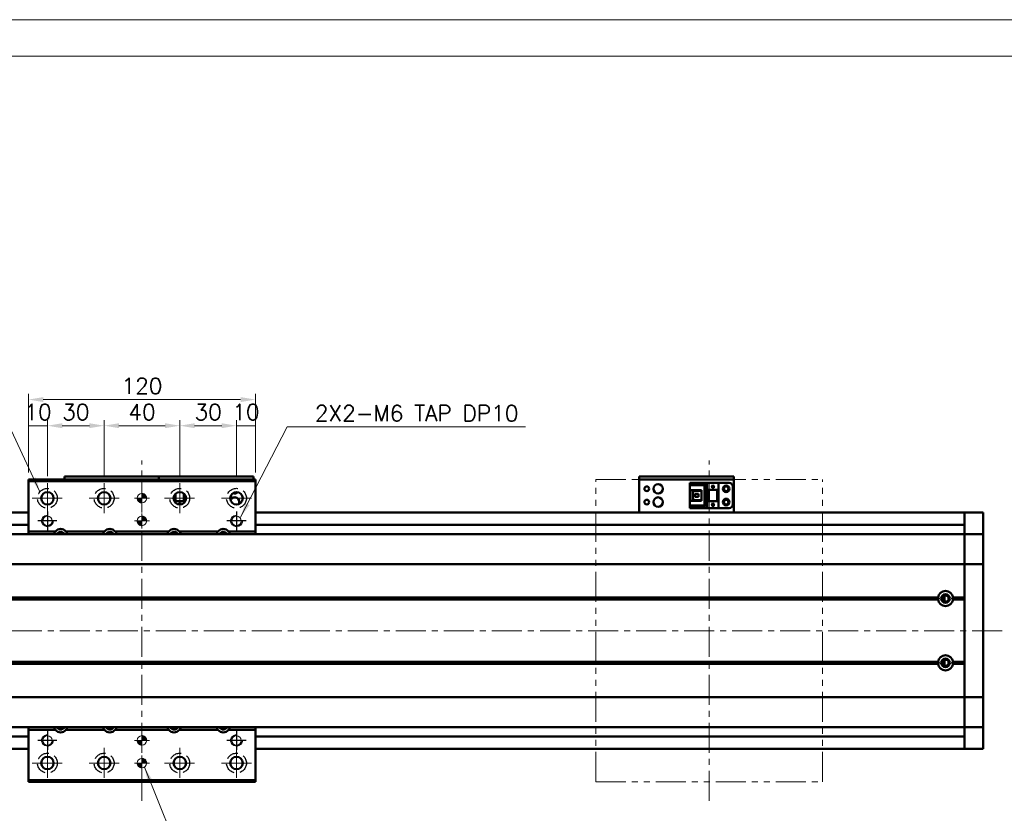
# Model space of a CAD drawing. Header units: millimetres. Extents: x 46891 to 50168, y 6223 to 9676.
# Tile 4 of 5: x 48836 to 49356, y 9256 to 9676. Entities that reach past the tile are written whole.
import ezdxf

# ---------------------------------------------------------------- set-up
doc = ezdxf.new("R2010")
doc.units = ezdxf.units.MM
doc.header["$LTSCALE"] = 0.5
for name, pattern in [('CENTER', [50.8, 31.75, -6.35, 6.35, -6.35]), ('HIDDENX2', [19.05, 12.7, -6.35]), ('PHANTOM', [63.5, 31.75, -6.35, 6.35, -6.35, 6.35, -6.35])]:
    doc.linetypes.add(name, pattern=pattern)
doc.layers.get('0').update_dxf_attribs({"lineweight": 20})
doc.layers.add('1', color=1, linetype='CENTER', lineweight=13)
doc.layers.add('외형선(ISO)', color=7, linetype='Continuous', lineweight=50)
doc.layers.add('2', color=2, linetype='HIDDENX2')
doc.layers.add('DIM', color=4, linetype='Continuous')
doc.styles.add('DSR TEXT', font='romans.shx', dxfattribs={"bigfont": 'whgtxt.shx'})
doc.styles.get("Standard").update_dxf_attribs({"font": 'romans.shx', "bigfont": 'whgtxt.shx'})
doc.dimstyles.new('DSR', dxfattribs={"dimscale": 2, "dimtxt": 3, "dimasz": 3, "dimexe": 0.5, "dimexo": 0.5, "dimgap": 0.5, "dimtad": 1, "dimdsep": 46, "dimtxsty": 'Standard', "dimcen": 2.5, "dimclrd": 4, "dimclre": 4, "dimclrt": 2, "dimadec": 0, "dimazin": 2, "dimtfac": 1, "dimtmove": 0, "dimatfit": 3, "dimfxl": 0, "dimlwd": -1, "dimlwe": -1, "dimarcsym": 0})

# ---------------------------------------------------------------- blocks, each defined once
blk = doc.blocks.new('A$C1C1952E1')
at = {"color": 1}
blk.add_lwpolyline([(0, 0), (420, 0), (420, 297), (0, 297)], close=True, dxfattribs=at)
at = {"color": 3}
blk.add_lwpolyline([(5, 5), (415, 5), (415, 292), (5, 292)], close=True, dxfattribs=at)
blk = doc.blocks.new('tap6')
blk.add_circle((0, 0), 2.5)
at = {"layer": 'DIM', "color": 1}
for p, q in [((-5.04, 0), (5.04, 0)), ((0, -5.04), (0, 5.04))]:
    blk.add_line(p, q, dxfattribs=at)
blk.add_arc((0, 0), 3, 263.303, 187.8802, dxfattribs=at)
blk = doc.blocks.new('A$C33E56CC6')
h = blk.add_hatch()
h.set_pattern_fill('ANSI31', color=256, style=0)
h.set_pattern_definition([(45, (-7065.45672, -6508.5399), (-0.0883883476, 0.0883883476), [])])
h.paths.add_polyline_path([(4, 6.5, 0.414214), (1.5, 4), (4, 4)])
h.paths.add_polyline_path([(6.5, 4), (4, 4), (4, 1.5, 0.414214)])
blk.add_circle((4, 4), 2.5)
at = {"layer": '1'}
for p, q in [((4, 0), (4, 8)), ((0, 4), (8, 4))]:
    blk.add_line(p, q, dxfattribs=at)
blk = doc.blocks.new('*D70')
at = {"color": 1, "linetype": 'ByBlock'}
for p, q in [((48840.29, 9436.32), (48840.29, 9464.07)), ((48850.29, 9434.32), (48850.29, 9464.07)), ((48850.29, 9461.07), (48840.29, 9461.07))]:
    blk.add_line(p, q, dxfattribs=at)
at = {"layer": 'Defpoints', "color": 0}
for p in [(48840.29, 9461.07), (48840.29, 9432.72), (48850.29, 9430.72)]:
    blk.add_point(p, dxfattribs=at)
at = {"color": 3, "insert": (48845.29, 9468.27), "char_height": 8.4, "attachment_point": 5, "style": 'DSR TEXT'}
blk.add_mtext('10', dxfattribs=at)
blk = doc.blocks.new('*D71')
at = {"color": 1, "linetype": 'ByBlock'}
for p, q in [((48850.29, 9434.32), (48850.29, 9464.07)), ((48880.29, 9434.32), (48880.29, 9464.07)), ((48872.49, 9461.07), (48858.09, 9461.07))]:
    blk.add_line(p, q, dxfattribs=at)
at = {"color": 1}
for points in [[(48858.09, 9462.37), (48858.09, 9459.77), (48850.29, 9461.07)], [(48872.49, 9462.37), (48872.49, 9459.77), (48880.29, 9461.07)]]:
    blk.add_solid(points, dxfattribs=at)
at = {"layer": 'Defpoints', "color": 0}
for p in [(48850.29, 9461.07), (48850.29, 9430.72), (48880.29, 9430.72)]:
    blk.add_point(p, dxfattribs=at)
at = {"color": 3, "insert": (48865.29, 9468.27), "char_height": 8.4, "attachment_point": 5, "style": 'DSR TEXT'}
blk.add_mtext('30', dxfattribs=at)
blk = doc.blocks.new('*D72')
at = {"color": 1, "linetype": 'ByBlock'}
for p, q in [((48880.29, 9434.32), (48880.29, 9464.07)), ((48920.29, 9434.32), (48920.29, 9464.07)), ((48888.09, 9461.07), (48912.49, 9461.07))]:
    blk.add_line(p, q, dxfattribs=at)
at = {"color": 1}
for points in [[(48888.09, 9462.37), (48888.09, 9459.77), (48880.29, 9461.07)], [(48912.49, 9462.37), (48912.49, 9459.77), (48920.29, 9461.07)]]:
    blk.add_solid(points, dxfattribs=at)
at = {"layer": 'Defpoints', "color": 0}
for p in [(48920.29, 9461.07), (48880.29, 9430.72), (48920.29, 9430.72)]:
    blk.add_point(p, dxfattribs=at)
at = {"color": 3, "insert": (48900.29, 9468.27), "char_height": 8.4, "attachment_point": 5, "style": 'DSR TEXT'}
blk.add_mtext('40', dxfattribs=at)
blk = doc.blocks.new('*D73')
at = {"color": 1, "linetype": 'ByBlock'}
for p, q in [((48920.29, 9434.32), (48920.29, 9464.07)), ((48950.29, 9434.32), (48950.29, 9464.07)), ((48928.09, 9461.07), (48942.49, 9461.07))]:
    blk.add_line(p, q, dxfattribs=at)
at = {"color": 1}
for points in [[(48928.09, 9462.37), (48928.09, 9459.77), (48920.29, 9461.07)], [(48942.49, 9462.37), (48942.49, 9459.77), (48950.29, 9461.07)]]:
    blk.add_solid(points, dxfattribs=at)
at = {"layer": 'Defpoints', "color": 0}
for p in [(48950.29, 9461.07), (48920.29, 9430.72), (48950.29, 9430.72)]:
    blk.add_point(p, dxfattribs=at)
at = {"color": 3, "insert": (48935.29, 9468.27), "char_height": 8.4, "attachment_point": 5, "style": 'DSR TEXT'}
blk.add_mtext('30', dxfattribs=at)
blk = doc.blocks.new('*D74')
at = {"color": 1, "linetype": 'ByBlock'}
for p, q in [((48950.29, 9434.32), (48950.29, 9464.07)), ((48960.29, 9436.32), (48960.29, 9464.07)), ((48950.29, 9461.07), (48960.29, 9461.07))]:
    blk.add_line(p, q, dxfattribs=at)
at = {"layer": 'Defpoints', "color": 0}
for p in [(48960.29, 9461.07), (48960.29, 9432.72), (48950.29, 9430.72)]:
    blk.add_point(p, dxfattribs=at)
at = {"color": 3, "insert": (48955.29, 9468.27), "char_height": 8.4, "attachment_point": 5, "style": 'DSR TEXT'}
blk.add_mtext('10', dxfattribs=at)
blk = doc.blocks.new('*D75')
at = {"color": 1, "linetype": 'ByBlock'}
for p, q in [((48840.29, 9436.32), (48840.29, 9477.88)), ((48960.29, 9436.32), (48960.29, 9477.88)), ((48952.49, 9474.88), (48848.09, 9474.88))]:
    blk.add_line(p, q, dxfattribs=at)
at = {"color": 1}
for points in [[(48848.09, 9476.18), (48848.09, 9473.58), (48840.29, 9474.88)], [(48952.49, 9476.18), (48952.49, 9473.58), (48960.29, 9474.88)]]:
    blk.add_solid(points, dxfattribs=at)
at = {"layer": 'Defpoints', "color": 0}
for p in [(48840.29, 9474.88), (48840.29, 9432.72), (48960.29, 9432.72)]:
    blk.add_point(p, dxfattribs=at)
at = {"color": 3, "insert": (48900.29, 9482.08), "char_height": 8.4, "attachment_point": 5, "style": 'DSR TEXT'}
blk.add_mtext('120', dxfattribs=at)

msp = doc.modelspace()

# ---------------------------------------------------------------- linework, layer by layer
at = {"color": 6, "linetype": 'PHANTOM'}
for p, q in [((49140.28843, 9432.7159), (49260.28843, 9432.7159)), ((49140.28843, 9272.7159), (49140.28843, 9432.7159)), ((49260.28843, 9272.7159), (49260.28843, 9432.7159)), ((49140.28843, 9272.7159), (49260.28843, 9272.7159))]:
    msp.add_line(p, q, dxfattribs=at)
at = {"layer": '1'}
for p, q in [((48900.28843, 9262.7159), (48900.28843, 9442.7159)), ((49200.28843, 9262.7159), (49200.28843, 9442.7159)), ((48850.28843, 9430.7159), (48850.28843, 9414.7159)), ((48880.28843, 9430.7159), (48880.28843, 9414.7159)), ((48920.28843, 9430.7159), (48920.28843, 9414.7159)), ((48842.28843, 9422.7159), (48858.28843, 9422.7159)), ((48872.28843, 9422.7159), (48888.28843, 9422.7159)), ((48912.28843, 9422.7159), (48928.28843, 9422.7159)), ((48942.28843, 9422.7159), (48958.28843, 9422.7159)), ((49355.28843, 9352.7159), (48735.28843, 9352.7159)), ((48850.28843, 9290.7159), (48850.28843, 9274.7159)), ((48880.28843, 9290.7159), (48880.28843, 9274.7159)), ((48920.28843, 9290.7159), (48920.28843, 9274.7159)), ((48950.28843, 9290.7159), (48950.28843, 9274.7159)), ((48842.28843, 9282.7159), (48858.28843, 9282.7159)), ((48872.28843, 9282.7159), (48888.28843, 9282.7159)), ((48912.28843, 9282.7159), (48928.28843, 9282.7159)), ((48942.28843, 9282.7159), (48958.28843, 9282.7159))]:
    msp.add_line(p, q, dxfattribs=at)
at = {"layer": '2'}
for centre in [(48850.28843, 9422.7159), (48880.28843, 9422.7159), (48920.28843, 9422.7159), (48950.28843, 9422.7159), (48850.28843, 9282.7159), (48880.28843, 9282.7159), (48920.28843, 9282.7159), (48950.28843, 9282.7159)]:
    msp.add_circle(centre, 5.25, dxfattribs=at)
at = {"layer": '외형선(ISO)'}
for p, q in [((48840.28843, 9432.7159), (48840.28843, 9431.7159)), ((48840.28843, 9432.7159), (48960.28843, 9432.7159)), ((48840.28843, 9431.7159), (48840.28843, 9405.2159)), ((48960.28843, 9431.7159), (48840.28843, 9431.7159)), ((48859.28843, 9434.21588), (48859.28843, 9434.21586)), ((48859.28843, 9434.21588), (48909.28843, 9434.21588)), ((48859.28843, 9432.7159), (48859.28843, 9434.21586)), ((48862.28843, 9434.21585), (48906.28843, 9434.21585)), ((48909.28843, 9434.21588), (48909.28843, 9434.21586)), ((48909.28843, 9434.21588), (48959.28843, 9434.21588)), ((48909.28843, 9434.21586), (48909.28843, 9432.7159)), ((48909.28843, 9432.7159), (48909.28843, 9434.21586)), ((48912.28843, 9434.21585), (48956.28843, 9434.21585)), ((48959.28843, 9434.21586), (48959.28843, 9432.7159)), ((48960.28843, 9431.7159), (48960.28843, 9432.7159)), ((48960.28843, 9431.7159), (48960.28843, 9432.7159)), ((48960.28843, 9405.2159), (48960.28843, 9431.7159)), ((49163.28843, 9434.21588), (49163.28843, 9434.21586)), ((49163.28843, 9434.21588), (49213.28843, 9434.21588)), ((49163.28843, 9432.61586), (49163.28843, 9434.21586)), ((49163.28843, 9432.61586), (49163.28843, 9432.11588)), ((49163.28843, 9432.11588), (49163.28843, 9417.21588)), ((49166.28843, 9434.21585), (49210.28843, 9434.21585)), ((49166.28843, 9432.61585), (49210.28843, 9432.61585)), ((49213.28843, 9434.21586), (49213.28843, 9432.61586)), ((49213.28843, 9432.11588), (49213.28843, 9432.61586)), ((49213.28843, 9417.21588), (49213.28843, 9432.11588)), ((49190.08843, 9430.9159), (49205.28843, 9430.9159)), ((49190.08843, 9430.91589), (49190.08843, 9430.11589)), ((49190.08843, 9430.91589), (49199.28843, 9430.91589)), ((49190.08843, 9430.11589), (49198.38843, 9430.11589)), ((49190.08843, 9430.11589), (49190.08843, 9429.61589)), ((49190.08843, 9427.01589), (49190.08843, 9429.61589)), ((49190.08843, 9429.61589), (49197.88843, 9429.61589)), ((49190.08843, 9421.41589), (49190.08843, 9427.01589)), ((49190.08843, 9427.01589), (49196.28843, 9427.01589)), ((49191.38843, 9427.01589), (49191.38843, 9421.41589)), ((49191.88843, 9427.01589), (49191.88843, 9426.66589)), ((49191.88843, 9421.76589), (49191.88843, 9426.66589)), ((49191.88843, 9426.66589), (49196.28843, 9426.66589)), ((49196.28843, 9427.01589), (49196.28843, 9421.41589)), ((49198.38843, 9430.11589), (49197.88843, 9429.61589)), ((49197.88843, 9429.61589), (49197.88843, 9418.81589)), ((49198.38843, 9430.11589), (49198.38843, 9418.31589)), ((49199.28843, 9427.21587), (49199.28843, 9430.91587)), ((49199.28843, 9430.91587), (49205.28843, 9430.91587)), ((49199.28843, 9427.21587), (49199.28843, 9421.21589)), ((49199.28843, 9427.21587), (49205.28843, 9427.21587)), ((49199.78843, 9427.21587), (49199.78843, 9421.21589)), ((49200.08843, 9421.21589), (49200.08843, 9427.21587)), ((49201.68843, 9428.61587), (49202.28843, 9429.81587)), ((49201.88843, 9428.61587), (49201.68843, 9428.61587)), ((49201.88843, 9428.21587), (49201.88843, 9428.61587)), ((49202.68843, 9428.21587), (49201.88843, 9428.21587)), ((49202.28843, 9429.81587), (49202.88843, 9428.61587)), ((49202.68843, 9428.61587), (49202.68843, 9428.21587)), ((49202.88843, 9428.61587), (49202.68843, 9428.61587)), ((49204.48843, 9427.21587), (49204.48843, 9421.21589)), ((49204.78843, 9421.21589), (49204.78843, 9427.21587)), ((49210.78843, 9430.91589), (49205.28843, 9430.91589)), ((49205.28843, 9430.91587), (49205.28843, 9430.91589)), ((49205.28843, 9427.21587), (49205.28843, 9430.91587)), ((49205.28843, 9427.21587), (49205.28843, 9421.21589)), ((49212.78843, 9419.51589), (49212.78843, 9428.91589)), ((48917.28843, 9421.34113), (48917.28843, 9424.09067)), ((48917.78843, 9421.21589), (48917.34905, 9421.21589)), ((48923.2278, 9421.21587), (48917.34906, 9421.21587)), ((48917.78843, 9424.86997), (48917.78843, 9421.21589)), ((48917.78843, 9421.21589), (48918.08843, 9421.21589)), ((48918.08843, 9421.21589), (48918.08843, 9425.17558)), ((48922.48843, 9421.21589), (48918.08843, 9421.21589)), ((48922.48843, 9425.17558), (48922.48843, 9421.21589)), ((48922.48843, 9421.21589), (48922.78843, 9421.21589)), ((48922.78843, 9421.21589), (48922.78843, 9424.86997)), ((48923.22781, 9421.21589), (48922.78843, 9421.21589)), ((48923.28843, 9421.34113), (48923.28843, 9424.09067)), ((49190.08843, 9418.81589), (49190.08843, 9421.41589)), ((49196.28843, 9421.41589), (49190.08843, 9421.41589)), ((49191.88843, 9421.76589), (49191.88843, 9421.41589)), ((49196.28843, 9421.76589), (49191.88843, 9421.76589)), ((49192.84843, 9423.41589), (49192.84843, 9425.01589)), ((49192.84843, 9425.01589), (49194.68843, 9425.01589)), ((49194.68843, 9423.41589), (49192.84843, 9423.41589)), ((49194.68843, 9425.01589), (49194.68843, 9423.41589)), ((49199.78843, 9421.21589), (49199.28843, 9421.21589)), ((49199.28843, 9417.51587), (49199.28843, 9421.21587)), ((49199.28843, 9421.21587), (49205.28843, 9421.21587)), ((49199.78843, 9421.21589), (49200.08843, 9421.21589)), ((49200.08843, 9421.21589), (49204.48843, 9421.21589)), ((49204.48843, 9421.21589), (49204.78843, 9421.21589)), ((49205.28843, 9421.21589), (49204.78843, 9421.21589)), ((49205.28843, 9417.51587), (49205.28843, 9421.21587)), ((48919.68843, 9419.81587), (48919.88843, 9419.81587)), ((48919.87545, 9419.44185), (48919.68843, 9419.81587)), ((48919.88843, 9420.21587), (48920.68843, 9420.21587)), ((48919.88843, 9419.81587), (48919.88843, 9420.21587)), ((48920.68843, 9420.21587), (48920.68843, 9419.81587)), ((48920.68843, 9419.81587), (48920.88843, 9419.81587)), ((48920.88843, 9419.81587), (48920.70142, 9419.44185)), ((49163.28843, 9415.2159), (49163.28843, 9417.21588)), ((49190.08843, 9418.81589), (49190.08843, 9418.31589)), ((49197.88843, 9418.81589), (49190.08843, 9418.81589)), ((49190.08843, 9418.31589), (49190.08843, 9417.51589)), ((49198.38843, 9418.31589), (49190.08843, 9418.31589)), ((49190.08843, 9417.51589), (49199.28843, 9417.51589)), ((49198.38843, 9418.31589), (49197.88843, 9418.81589)), ((49199.28843, 9417.51587), (49205.28843, 9417.51587)), ((49201.68843, 9419.01587), (49202.28843, 9420.21587)), ((49201.88843, 9419.01587), (49201.68843, 9419.01587)), ((49201.88843, 9418.61587), (49201.88843, 9419.01587)), ((49202.68843, 9418.61587), (49201.88843, 9418.61587)), ((49202.28843, 9420.21587), (49202.88843, 9419.01587)), ((49202.68843, 9419.01587), (49202.68843, 9418.61587)), ((49202.88843, 9419.01587), (49202.68843, 9419.01587)), ((49210.78843, 9417.51589), (49205.28843, 9417.51589)), ((49213.28843, 9417.21588), (49213.28843, 9415.2159)), ((48840.28843, 9415.2159), (48755.28843, 9415.2159)), ((49335.28843, 9415.2159), (48960.28843, 9415.2159)), ((49335.28843, 9415.2159), (49335.28843, 9412.2159)), ((49335.28843, 9412.2159), (49335.28843, 9415.2159)), ((49335.28843, 9415.2159), (49345.28843, 9415.2159)), ((49335.28843, 9410.35573), (49335.28843, 9412.2159)), ((49335.28843, 9412.2159), (49335.28843, 9410.35573)), ((49335.28843, 9410.35573), (49335.28843, 9409.44777)), ((49345.28843, 9415.2159), (49345.28843, 9412.2159)), ((49345.28843, 9410.35573), (49345.28843, 9412.2159)), ((49345.28843, 9409.44777), (49345.28843, 9410.35573)), ((48840.28843, 9408.7159), (48755.28843, 9408.7159)), ((48854.49335, 9405.2159), (48840.28843, 9405.2159)), ((48840.28843, 9405.2159), (48840.28843, 9403.7159)), ((48880.49335, 9405.2159), (48860.08352, 9405.2159)), ((48914.49335, 9405.2159), (48886.08352, 9405.2159)), ((48940.49335, 9405.2159), (48920.08352, 9405.2159)), ((48960.28843, 9405.2159), (48946.08352, 9405.2159)), ((49335.28843, 9408.7159), (48960.28843, 9408.7159)), ((48960.28843, 9403.7159), (48960.28843, 9405.2159)), ((49335.28843, 9409.44777), (49335.28843, 9404.1761)), ((49345.28843, 9404.1761), (49345.28843, 9409.44777)), ((48755.28843, 9403.7159), (49335.28843, 9403.7159)), ((49335.28843, 9404.1761), (49335.28843, 9403.7159)), ((49335.28843, 9401.0074), (49335.28843, 9403.7159)), ((49335.28843, 9403.7159), (49345.28843, 9403.7159)), ((49335.28843, 9403.7159), (49335.28843, 9401.0074)), ((49335.28843, 9388.4074), (49335.28843, 9401.0074)), ((49335.28843, 9401.0074), (49335.28843, 9388.4074)), ((49345.28843, 9403.7159), (49345.28843, 9404.1761)), ((49345.28843, 9403.7159), (49345.28843, 9401.0074)), ((49345.28843, 9401.0074), (49345.28843, 9388.4074)), ((48755.28843, 9387.94331), (49335.28843, 9387.94331)), ((49335.28843, 9388.4074), (49335.28843, 9387.94331)), ((49335.28843, 9387.94331), (49335.28843, 9388.4074)), ((49335.28843, 9385.94331), (49335.28843, 9387.94331)), ((49335.28843, 9387.94331), (49345.28843, 9387.94331)), ((49335.28843, 9387.94331), (49335.28843, 9385.94331)), ((49335.28843, 9385.94331), (49335.28843, 9319.48849)), ((49335.28843, 9370.2159), (49335.28843, 9385.94331)), ((49345.28843, 9387.94331), (49345.28843, 9388.4074)), ((49345.28843, 9387.94331), (49345.28843, 9385.94331)), ((49345.28843, 9319.48849), (49345.28843, 9385.94331)), ((48768.78843, 9369.7159), (49321.78843, 9369.7159)), ((48769.25706, 9370.2159), (49321.31981, 9370.2159)), ((48769.25706, 9369.2159), (49321.31981, 9369.2159)), ((49324.72878, 9370.7159), (49324.01264, 9370.7159)), ((49324.72878, 9368.19457), (49324.72878, 9371.23722)), ((49328.78843, 9369.7159), (49335.28843, 9369.7159)), ((49329.25706, 9370.2159), (49335.28843, 9370.2159)), ((49329.25706, 9369.2159), (49335.28843, 9369.2159)), ((49335.28843, 9336.2159), (49335.28843, 9369.2159)), ((48768.78843, 9335.7159), (49321.78843, 9335.7159)), ((48769.25706, 9336.2159), (49321.31981, 9336.2159)), ((48769.25706, 9335.2159), (49321.31981, 9335.2159)), ((49324.72878, 9334.7159), (49324.01264, 9334.7159)), ((49324.72878, 9334.19457), (49324.72878, 9337.23722)), ((49328.78843, 9335.7159), (49335.28843, 9335.7159)), ((49329.25706, 9336.2159), (49335.28843, 9336.2159)), ((49329.25706, 9335.2159), (49335.28843, 9335.2159)), ((49335.28843, 9319.48849), (49335.28843, 9335.2159)), ((48755.28843, 9317.48849), (49335.28843, 9317.48849)), ((49335.28843, 9317.48849), (49335.28843, 9319.48849)), ((49335.28843, 9319.48849), (49335.28843, 9317.48849)), ((49335.28843, 9317.48849), (49335.28843, 9317.0244)), ((49335.28843, 9317.48849), (49345.28843, 9317.48849)), ((49335.28843, 9317.0244), (49335.28843, 9317.48849)), ((49335.28843, 9304.4244), (49335.28843, 9317.0244)), ((49335.28843, 9317.0244), (49335.28843, 9304.4244)), ((49345.28843, 9319.48849), (49345.28843, 9317.48849)), ((49345.28843, 9317.0244), (49345.28843, 9317.48849)), ((49345.28843, 9317.0244), (49345.28843, 9304.4244)), ((48755.28843, 9301.7159), (49335.28843, 9301.7159)), ((48840.28843, 9301.7159), (48840.28843, 9300.2159)), ((48960.28843, 9300.2159), (48960.28843, 9301.7159)), ((49335.28843, 9301.7159), (49335.28843, 9304.4244)), ((49335.28843, 9304.4244), (49335.28843, 9301.7159)), ((49335.28843, 9301.7159), (49335.28843, 9301.2557)), ((49335.28843, 9301.7159), (49345.28843, 9301.7159)), ((49335.28843, 9301.2557), (49335.28843, 9295.98403)), ((49345.28843, 9304.4244), (49345.28843, 9301.7159)), ((49345.28843, 9301.2557), (49345.28843, 9301.7159)), ((49345.28843, 9295.98403), (49345.28843, 9301.2557)), ((48840.28843, 9296.7159), (48825.28843, 9296.7159)), ((48840.28843, 9300.2159), (48854.49335, 9300.2159)), ((48840.28843, 9300.2159), (48840.28843, 9273.7159)), ((48860.08352, 9300.2159), (48880.49335, 9300.2159)), ((48886.08352, 9300.2159), (48914.49335, 9300.2159)), ((48920.08352, 9300.2159), (48940.49335, 9300.2159)), ((48946.08352, 9300.2159), (48960.28843, 9300.2159)), ((48960.28843, 9273.7159), (48960.28843, 9300.2159)), ((49335.28843, 9296.7159), (48960.28843, 9296.7159)), ((49335.28843, 9295.98403), (49335.28843, 9295.07607)), ((49345.28843, 9295.07607), (49345.28843, 9295.98403)), ((49335.28843, 9293.2159), (49335.28843, 9295.07607)), ((49335.28843, 9295.07607), (49335.28843, 9293.2159)), ((49335.28843, 9293.2159), (49335.28843, 9290.2159)), ((49335.28843, 9290.2159), (49335.28843, 9293.2159)), ((49345.28843, 9293.2159), (49345.28843, 9295.07607)), ((49345.28843, 9293.2159), (49345.28843, 9290.2159)), ((48840.28843, 9290.2159), (48825.28843, 9290.2159)), ((49335.28843, 9290.2159), (48960.28843, 9290.2159)), ((49335.28843, 9290.2159), (49345.28843, 9290.2159)), ((48840.28843, 9273.7159), (48840.28843, 9272.7159)), ((48840.28843, 9273.7159), (48960.28843, 9273.7159)), ((48840.28843, 9272.7159), (48960.28843, 9272.7159)), ((48960.28843, 9272.7159), (48960.28843, 9273.7159))]:
    msp.add_line(p, q, dxfattribs=at)
for centre, radius in [((48850.28843, 9422.7159), 3.3), ((48880.28843, 9422.7159), 3.3), ((48920.28843, 9422.7159), 3.3), ((48950.28843, 9422.7159), 3.3), ((49167.28843, 9427.7159), 1.2295), ((49173.28843, 9427.7159), 2.5), ((49209.28843, 9427.71589), 1.75), ((49209.28843, 9427.7159), 1.2295), ((49167.28843, 9420.7159), 1.2295), ((49173.28843, 9420.7159), 2.5), ((49209.28843, 9420.71589), 1.75), ((49209.28843, 9420.7159), 1.2295), ((49325.28843, 9369.7159), 2.25), ((49325.28843, 9369.7159), 1.621), ((49325.28843, 9335.7159), 2.25), ((49325.28843, 9335.7159), 1.621), ((48850.28843, 9282.7159), 3.3), ((48880.28843, 9282.7159), 3.3), ((48920.28843, 9282.7159), 3.3), ((48950.28843, 9282.7159), 3.3)]:
    msp.add_circle(centre, radius, dxfattribs=at)
for centre, radius, start, end in [((48949.28843, 9427.7159), 2.5, 248.2192296, 314.4006523), ((49210.78843, 9428.91589), 2, 0, 90), ((48949.28843, 9420.7159), 2.5, 335.2802767, 151.5897093), ((49210.78843, 9419.51589), 2, 270, 0), ((48857.28843, 9402.7159), 3.75, 138.1896853, 164.5340373), ((48857.28843, 9402.7159), 3.75, 41.8103149, 138.1896851), ((48857.28843, 9402.7159), 2.25, 26.3877153, 153.6122847), ((48857.28843, 9402.7159), 3.75, 15.4659627, 41.8103147), ((48883.28843, 9402.7159), 3.75, 138.1896853, 164.5340373), ((48883.28843, 9402.7159), 3.75, 41.8103149, 138.1896851), ((48883.28843, 9402.7159), 2.25, 26.3877153, 153.6122847), ((48883.28843, 9402.7159), 3.75, 15.4659627, 41.8103147), ((48917.28843, 9402.7159), 3.75, 138.1896853, 164.5340373), ((48917.28843, 9402.7159), 3.75, 41.8103149, 138.1896851), ((48917.28843, 9402.7159), 2.25, 26.3877153, 153.6122847), ((48917.28843, 9402.7159), 3.75, 15.4659627, 41.8103147), ((48943.28843, 9402.7159), 3.75, 138.1896853, 164.5340373), ((48943.28843, 9402.7159), 3.75, 41.8103149, 138.1896851), ((48943.28843, 9402.7159), 2.25, 26.3877153, 153.6122847), ((48943.28843, 9402.7159), 3.75, 15.4659627, 41.8103147), ((48857.28843, 9402.7159), 2, 29.9999015, 150.0000985), ((48883.28843, 9402.7159), 2, 29.9999015, 150.0000985), ((48917.28843, 9402.7159), 2, 29.9999015, 150.0000985), ((48943.28843, 9402.7159), 2, 29.9999015, 150.0000985), ((49325.28843, 9369.7159), 4, 7.1807557, 172.8192443), ((49325.28843, 9369.7159), 4, 187.1807558, 352.8192442), ((49325.28843, 9335.7159), 4, 7.1807558, 172.8192442), ((49325.28843, 9335.7159), 4, 187.1807558, 352.8192442), ((48857.28843, 9302.7159), 3.75, 195.4660572, 221.8103147), ((48857.28843, 9302.7159), 2.25, 206.3878847, 333.6121153), ((48857.28843, 9302.7159), 2, 210.0000986, 329.9999014), ((48857.28843, 9302.7159), 3.75, 318.1896853, 344.5339428), ((48883.28843, 9302.7159), 3.75, 195.4660572, 221.8103147), ((48883.28843, 9302.7159), 2.25, 206.3878847, 333.6121153), ((48883.28843, 9302.7159), 2, 210.0000986, 329.9999014), ((48883.28843, 9302.7159), 3.75, 318.1896853, 344.5339428), ((48917.28843, 9302.7159), 3.75, 195.4660572, 221.8103147), ((48917.28843, 9302.7159), 2.25, 206.3878847, 333.6121153), ((48917.28843, 9302.7159), 2, 210.0000986, 329.9999014), ((48917.28843, 9302.7159), 3.75, 318.1896853, 344.5339428), ((48943.28843, 9302.7159), 3.75, 195.4660572, 221.8103147), ((48943.28843, 9302.7159), 2.25, 206.3878847, 333.6121153), ((48943.28843, 9302.7159), 2, 210.0000986, 329.9999014), ((48943.28843, 9302.7159), 3.75, 318.1896853, 344.5339428), ((48857.28843, 9302.7159), 3.75, 221.8103149, 318.1896851), ((48883.28843, 9302.7159), 3.75, 221.8103149, 318.1896851), ((48917.28843, 9302.7159), 3.75, 221.8103149, 318.1896851), ((48943.28843, 9302.7159), 3.75, 221.8103149, 318.1896851)]:
    msp.add_arc(centre, radius, start, end, dxfattribs=at)
at = {"layer": '외형선(ISO)', "extrusion": (0, 0, -1)}
for centre, major_axis, start_param, end_param in [((48862.28843, 9434.21586), (-3, 0), 4.712389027, 6.283185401), ((48906.28843, 9434.21586), (3, 0), 0, 1.570796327), ((48912.28843, 9434.21586), (-3, 0), 4.712389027, 6.283185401), ((48956.28843, 9434.21586), (3, 0), 0, 1.570796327), ((49166.28843, 9434.21586), (-3, 0), 4.712389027, 6.283185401), ((49166.28843, 9432.61586), (-3, 0), 4.71238898, 6.283185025), ((49210.28843, 9434.21586), (3, 0), 0, 1.570796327), ((49210.28843, 9432.61586), (3, 0), 0.000000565, 1.570796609)]:
    msp.add_ellipse(centre, major_axis=major_axis, ratio=0.00001, start_param=start_param, end_param=end_param, dxfattribs=at)
at = {"layer": '외형선(ISO)'}
for points in [[(49321.31981, 9370.2159), (49321.55412, 9369.95021), (49321.78843, 9369.7159)], [(49321.78843, 9369.7159), (49321.55412, 9369.48159), (49321.31981, 9369.2159)], [(49328.78843, 9369.7159), (49329.02275, 9369.95021), (49329.25706, 9370.2159)], [(49329.25706, 9369.2159), (49329.02275, 9369.48159), (49328.78843, 9369.7159)], [(49321.31981, 9336.2159), (49321.55412, 9335.95021), (49321.78843, 9335.7159)], [(49321.78843, 9335.7159), (49321.55412, 9335.48159), (49321.31981, 9335.2159)], [(49328.78843, 9335.7159), (49329.02275, 9335.95021), (49329.25706, 9336.2159)], [(49329.25706, 9335.2159), (49329.02275, 9335.48159), (49328.78843, 9335.7159)]]:
    msp.add_open_spline(points, degree=2, dxfattribs=at)

# ---------------------------------------------------------------- block references
at = {"xscale": 3.861000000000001, "yscale": 3.861000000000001, "zscale": 3.861000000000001}
msp.add_blockref('A$C1C1952E1', (48546.67132, 8528.99552), dxfattribs=at)
at = {"xscale": -1}
for name, p, rotation in [('A$C33E56CC6', (48896.28843, 9426.7159), 180), ('tap6', (48850.28843, 9410.7159), 90), ('tap6', (48950.28843, 9410.7159), 90), ('A$C33E56CC6', (48896.28843, 9414.7159), 180), ('tap6', (48850.28843, 9294.7159), 90), ('A$C33E56CC6', (48896.28843, 9298.7159), 180), ('tap6', (48950.28843, 9294.7159), 90), ('A$C33E56CC6', (48896.28843, 9286.7159), 180)]:
    msp.add_blockref(name, p, dxfattribs=dict(at, rotation=rotation))

# ---------------------------------------------------------------- texts
at = {"color": 3, "insert": (49045.57997, 9467.64213), "char_height": 8.4, "attachment_point": 5, "style": 'DSR TEXT'}
msp.add_mtext('2X2-M6 TAP DP10', dxfattribs=at)

# ---------------------------------------------------------------- dimensions: what is measured, and where the dimension line sits
for base, p1, p2, picture, middle in [((48840.28843, 9474.87677), (48960.28843, 9432.7159), (48840.28843, 9432.7159), '*D75', (48900.28843, 9482.07677)), ((48840.28843, 9461.07482), (48850.28843, 9430.7159), (48840.28843, 9432.7159), '*D70', (48845.28843, 9468.27482)), ((48850.28843, 9461.07482), (48880.28843, 9430.7159), (48850.28843, 9430.7159), '*D71', (48865.28843, 9468.27482)), ((48920.28843, 9461.07482), (48880.28843, 9430.7159), (48920.28843, 9430.7159), '*D72', (48900.28843, 9468.27482)), ((48950.28843, 9461.07482), (48920.28843, 9430.7159), (48950.28843, 9430.7159), '*D73', (48935.28843, 9468.27482)), ((48960.28843, 9461.07482), (48950.28843, 9430.7159), (48960.28843, 9432.7159), '*D74', (48955.28843, 9468.27482))]:
    dim = msp.add_linear_dim(base=base, p1=p1, p2=p2, dimstyle='DSR', override={"dimscale": 3, "dimtxt": 2.8, "dimasz": 2.600136, "dimexe": 1, "dimexo": 1.2, "dimgap": 1, "dimdec": 4, "dimtxsty": 'DSR TEXT', "dimclrd": 1, "dimclre": 1, "dimclrt": 3, "dimtdec": 4, "dimtix": 1})
    dim.commit()
    dim.dimension.update_dxf_attribs({"geometry": picture, "text_midpoint": middle})

# ---------------------------------------------------------------- leaders
at = {"annotation_type": 0, "has_hookline": 1}
for points, hookline_direction, text_width in [([(48846.33612, 9426.17158), (48823.62137, 9474.73329), (48815.82097, 9474.73329)], 1, 101.65), ([(48952.49003, 9412.75378), (48977.15456, 9460.44213), (48984.95497, 9460.44213)], 0, 115.25), ([(48901.61568, 9280.59731), (48920.12722, 9234.51468), (48927.92763, 9234.51468)], 0, 161.875)]:
    msp.add_leader(points, dimstyle='DSR', override={"dimscale": 3, "dimtxt": 2.8, "dimasz": 2.600136, "dimexe": 1, "dimexo": 1.2, "dimgap": 1, "dimdec": 4, "dimtxsty": 'DSR TEXT', "dimclrd": 1, "dimclre": 1, "dimclrt": 3, "dimtdec": 4, "dimtix": 1}, dxfattribs=dict(at, hookline_direction=hookline_direction, text_width=text_width))

doc.saveas('drawing.dxf')
